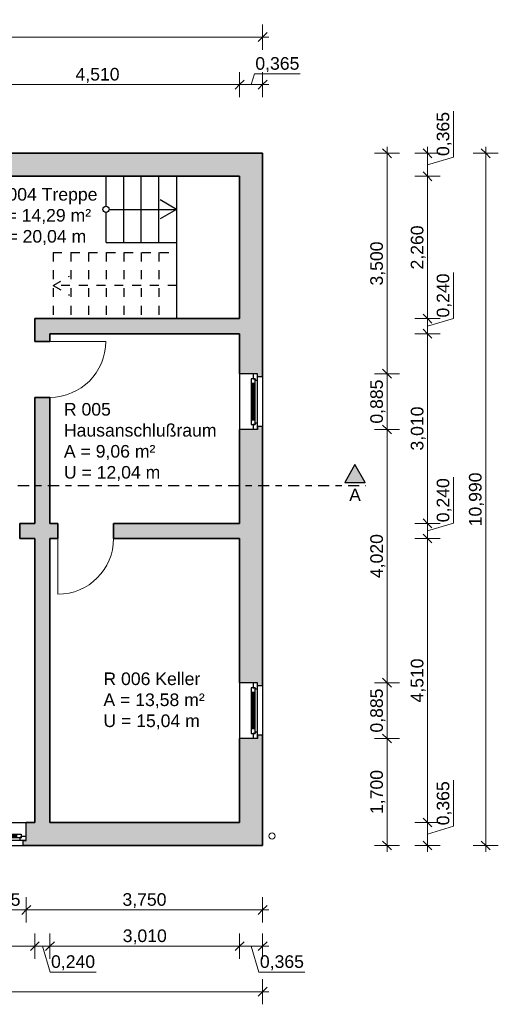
# Model space of a CAD drawing. Header units: millimetres. Extents: x 5 to 471, y 35 to 84.
# Tile 20 of 34: x 266 to 274, y 37 to 53. Entities that reach past the tile are written whole.
import ezdxf

# ---------------------------------------------------------------- set-up
doc = ezdxf.new("R2010")
doc.units = ezdxf.units.MM
doc.header["$MEASUREMENT"] = 0
for name, pattern in [('Strichlinie', [0.282222, 0.141111, -0.141111]), ('Strichpunktlinie', [0.335139, 0.176389, -0.088194, 0, -0.070556]), ('Wipeout_Contour', [1, 0, -1])]:
    doc.linetypes.add(name, pattern=pattern)
for name, color, linetype, lineweight in [('1 Wandschnitt', 250, 'Continuous', 35), ('2 Türen', 252, 'Continuous', 18), ('3 Raumstempel', 251, 'Continuous', 15), ('4 Schraffuren', 252, 'Continuous', 13), ('5 Bemassung', 250, 'Continuous', 15)]:
    doc.layers.add(name, color=color, linetype=linetype, lineweight=lineweight)
for name, color, linetype in [('A_1 Sanitär', 7, 'Continuous'), ('P_ZE_BILD', 7, 'Continuous'), ('R_NT_TREPPE', 7, 'Continuous'), ('R_TR_AUSSENWAND', 7, 'Continuous')]:
    doc.layers.add(name, color=color, linetype=linetype)
doc.styles.add('Cord 50', font='ARIAL.TTF', dxfattribs={"height": 0.2})
doc.styles.add('ERSTELLTER_STIL_1', font='ARIAL.TTF')
doc.styles.get("Standard").update_dxf_attribs({"font": 'txt', "bigfont": 'BIGFONT.SHX'})
doc.dimstyles.new('Cord 50', dxfattribs={"dimscale": 0, "dimtxt": 1, "dimasz": 0.005, "dimexe": 0.01, "dimexo": 0.03, "dimgap": 0.027, "dimtad": 1, "dimdec": 3, "dimzin": 0, "dimdsep": 46, "dimlunit": 6, "dimtxsty": 'Cord 50', "dimblk": 'MASSKETTE', "dimcen": 0.009, "dimse1": 1, "dimse2": 1, "dimclrd": 256, "dimclre": 256, "dimclrt": 256, "dimazin": 0, "dimtfac": 1, "dimtdec": 3, "dimtmove": 1, "dimatfit": 3, "dimldrblk": 'MASSKETTE', "dimfxl": 1, "dimtolj": 1, "dimtzin": 0, "dimlwd": -1, "dimlwe": -1, "dimarcsym": 0})

# ---------------------------------------------------------------- blocks, each defined once
blk = doc.blocks.new('1-Flügelfenster 14_7')
at = {"layer": 'R_TR_AUSSENWAND', "linetype": 'Continuous'}
for p, q in [((-0.3925, 0.08), (0.3925, 0.08)), ((-0.4425, -0.285), (0.4425, -0.285))]:
    blk.add_line(p, q, dxfattribs=at)
at = {"color": 254, "linetype": 'Wipeout_Contour', "lineweight": 0, "ltscale": 2.990836}
blk.add_wipeout([(-0.3425, 0), (-0.3425, -0.04), (0.3425, -0.04), (0.3425, 0)], dxfattribs=at).dxf.layer = 'R_TR_AUSSENWAND'
at = {"color": 254, "linetype": 'Wipeout_Contour', "lineweight": 0, "ltscale": 4.470569}
blk.add_wipeout([(-0.4425, -0.07), (-0.3625, -0.07), (-0.3625, -0.04), (-0.3425, -0.04), (-0.3425, 0), (-0.4425, 0)], dxfattribs=at).dxf.layer = 'R_TR_AUSSENWAND'
at = {"color": 254, "linetype": 'Wipeout_Contour', "lineweight": 0, "ltscale": 4.439402}
blk.add_wipeout([(0.4425, 0), (0.3425, 0), (0.3425, -0.04), (0.3625, -0.04), (0.3625, -0.07), (0.4425, -0.07)], dxfattribs=at).dxf.layer = 'R_TR_AUSSENWAND'
at = {"layer": 'R_TR_AUSSENWAND', "linetype": 'Continuous'}
for p, q in [((-0.4425, 0), (-0.4425, -0.07)), ((0.4425, 0), (0.4425, -0.07))]:
    blk.add_line(p, q, dxfattribs=at)
at = {"color": 254, "linetype": 'Wipeout_Contour', "lineweight": 0, "ltscale": 2.951685}
blk.add_wipeout([(-0.2925, -0.04), (-0.2925, -0.06), (0.2925, -0.06), (0.2925, -0.04)], dxfattribs=at).dxf.layer = 'R_TR_AUSSENWAND'
at = {"color": 254, "linetype": 'Wipeout_Contour', "lineweight": 0, "ltscale": 2.957543}
blk.add_wipeout([(-0.2925, -0.08), (-0.2925, -0.1), (0.2925, -0.1), (0.2925, -0.08)], dxfattribs=at).dxf.layer = 'R_TR_AUSSENWAND'
at = {"color": 254, "linetype": 'Wipeout_Contour', "lineweight": 0, "ltscale": 3.00026}
blk.add_wipeout([(-0.3625, -0.04), (-0.3625, -0.1), (-0.2925, -0.1), (-0.2925, -0.04)], dxfattribs=at).dxf.layer = 'R_TR_AUSSENWAND'
at = {"color": 254, "linetype": 'Wipeout_Contour', "lineweight": 0, "ltscale": 2.994327}
blk.add_wipeout([(0.2925, -0.04), (0.2925, -0.1), (0.3625, -0.1), (0.3625, -0.04)], dxfattribs=at).dxf.layer = 'R_TR_AUSSENWAND'
at = {"layer": 'R_TR_AUSSENWAND', "linetype": 'Continuous'}
for p, q in [((-0.3925, 0), (-0.4425, 0)), ((0.3925, 0), (0.4425, 0))]:
    blk.add_line(p, q, dxfattribs=at)
at = {"color": 254, "linetype": 'Wipeout_Contour', "lineweight": 0, "ltscale": 2.954189}
blk.add_wipeout([(-0.2925, -0.08), (0.2925, -0.08), (0.2925, -0.06), (-0.2925, -0.06)], dxfattribs=at).dxf.layer = 'R_TR_AUSSENWAND'
at = {"layer": 'R_TR_AUSSENWAND', "linetype": 'Continuous'}
for p, q in [((-0.3425, 0), (-0.4425, 0)), ((0.3425, 0), (-0.3425, 0)), ((-0.3425, -0.04), (-0.3425, 0)), ((0.4425, 0), (0.3425, 0)), ((0.3425, 0), (0.3425, -0.04)), ((-0.4425, -0.07), (-0.3625, -0.07)), ((-0.3625, -0.07), (-0.3625, -0.04)), ((-0.3625, -0.04), (-0.3425, -0.04)), ((-0.3625, -0.04), (-0.3625, -0.1)), ((-0.2925, -0.04), (-0.3625, -0.04)), ((-0.3625, -0.1), (-0.2925, -0.1)), ((0.2925, -0.04), (-0.2925, -0.04)), ((-0.2925, -0.1), (-0.2925, -0.04)), ((0.2925, -0.06), (-0.2925, -0.06)), ((-0.2925, -0.08), (0.2925, -0.08)), ((-0.2925, -0.1), (0.2925, -0.1)), ((0.2925, -0.04), (0.2925, -0.1)), ((0.3625, -0.04), (0.2925, -0.04)), ((0.2925, -0.1), (0.3625, -0.1)), ((0.3425, -0.04), (0.3625, -0.04)), ((0.3625, -0.04), (0.3625, -0.07)), ((0.3625, -0.1), (0.3625, -0.04)), ((0.3625, -0.07), (0.4425, -0.07))]:
    blk.add_line(p, q, dxfattribs=at)
blk = doc.blocks.new('1-Flügelfenster 14_8')
at = {"layer": 'R_TR_AUSSENWAND', "linetype": 'Continuous'}
for p, q in [((-0.3925, 0.08), (0.3925, 0.08)), ((-0.4425, -0.285), (0.4425, -0.285))]:
    blk.add_line(p, q, dxfattribs=at)
at = {"color": 254, "linetype": 'Wipeout_Contour', "lineweight": 0, "ltscale": 2.990836}
blk.add_wipeout([(-0.3425, 0), (-0.3425, -0.04), (0.3425, -0.04), (0.3425, 0)], dxfattribs=at).dxf.layer = 'R_TR_AUSSENWAND'
at = {"color": 254, "linetype": 'Wipeout_Contour', "lineweight": 0, "ltscale": 4.470569}
blk.add_wipeout([(-0.4425, -0.07), (-0.3625, -0.07), (-0.3625, -0.04), (-0.3425, -0.04), (-0.3425, 0), (-0.4425, 0)], dxfattribs=at).dxf.layer = 'R_TR_AUSSENWAND'
at = {"color": 254, "linetype": 'Wipeout_Contour', "lineweight": 0, "ltscale": 4.439402}
blk.add_wipeout([(0.4425, 0), (0.3425, 0), (0.3425, -0.04), (0.3625, -0.04), (0.3625, -0.07), (0.4425, -0.07)], dxfattribs=at).dxf.layer = 'R_TR_AUSSENWAND'
at = {"layer": 'R_TR_AUSSENWAND', "linetype": 'Continuous'}
for p, q in [((-0.4425, 0), (-0.4425, -0.07)), ((0.4425, 0), (0.4425, -0.07))]:
    blk.add_line(p, q, dxfattribs=at)
at = {"color": 254, "linetype": 'Wipeout_Contour', "lineweight": 0, "ltscale": 2.951685}
blk.add_wipeout([(-0.2925, -0.04), (-0.2925, -0.06), (0.2925, -0.06), (0.2925, -0.04)], dxfattribs=at).dxf.layer = 'R_TR_AUSSENWAND'
at = {"color": 254, "linetype": 'Wipeout_Contour', "lineweight": 0, "ltscale": 2.957543}
blk.add_wipeout([(-0.2925, -0.08), (-0.2925, -0.1), (0.2925, -0.1), (0.2925, -0.08)], dxfattribs=at).dxf.layer = 'R_TR_AUSSENWAND'
at = {"color": 254, "linetype": 'Wipeout_Contour', "lineweight": 0, "ltscale": 3.00026}
blk.add_wipeout([(-0.3625, -0.04), (-0.3625, -0.1), (-0.2925, -0.1), (-0.2925, -0.04)], dxfattribs=at).dxf.layer = 'R_TR_AUSSENWAND'
at = {"color": 254, "linetype": 'Wipeout_Contour', "lineweight": 0, "ltscale": 2.994327}
blk.add_wipeout([(0.2925, -0.04), (0.2925, -0.1), (0.3625, -0.1), (0.3625, -0.04)], dxfattribs=at).dxf.layer = 'R_TR_AUSSENWAND'
at = {"layer": 'R_TR_AUSSENWAND', "linetype": 'Continuous'}
for p, q in [((-0.3925, 0), (-0.4425, 0)), ((0.3925, 0), (0.4425, 0))]:
    blk.add_line(p, q, dxfattribs=at)
at = {"color": 254, "linetype": 'Wipeout_Contour', "lineweight": 0, "ltscale": 2.954189}
blk.add_wipeout([(-0.2925, -0.08), (0.2925, -0.08), (0.2925, -0.06), (-0.2925, -0.06)], dxfattribs=at).dxf.layer = 'R_TR_AUSSENWAND'
at = {"layer": 'R_TR_AUSSENWAND', "linetype": 'Continuous'}
for p, q in [((-0.3425, 0), (-0.4425, 0)), ((0.3425, 0), (-0.3425, 0)), ((-0.3425, -0.04), (-0.3425, 0)), ((0.4425, 0), (0.3425, 0)), ((0.3425, 0), (0.3425, -0.04)), ((-0.4425, -0.07), (-0.3625, -0.07)), ((-0.3625, -0.07), (-0.3625, -0.04)), ((-0.3625, -0.04), (-0.3425, -0.04)), ((-0.3625, -0.04), (-0.3625, -0.1)), ((-0.2925, -0.04), (-0.3625, -0.04)), ((-0.3625, -0.1), (-0.2925, -0.1)), ((0.2925, -0.04), (-0.2925, -0.04)), ((-0.2925, -0.1), (-0.2925, -0.04)), ((0.2925, -0.06), (-0.2925, -0.06)), ((-0.2925, -0.08), (0.2925, -0.08)), ((-0.2925, -0.1), (0.2925, -0.1)), ((0.2925, -0.04), (0.2925, -0.1)), ((0.3625, -0.04), (0.2925, -0.04)), ((0.2925, -0.1), (0.3625, -0.1)), ((0.3425, -0.04), (0.3625, -0.04)), ((0.3625, -0.04), (0.3625, -0.07)), ((0.3625, -0.1), (0.3625, -0.04)), ((0.3625, -0.07), (0.4425, -0.07))]:
    blk.add_line(p, q, dxfattribs=at)
blk = doc.blocks.new('MASSKETTE')
at = {"layer": '5 Bemassung'}
for p, q in [((0, -40), (0, 40)), ((0, 0), (-40, 0)), ((-14.1, -14.1), (0, 0)), ((0, 0), (14.1, 14.1)), ((0, 0), (20, 0)), ((0, 0), (0, 0))]:
    blk.add_line(p, q, dxfattribs=at)
blk = doc.blocks.new('*D569')
at = {"layer": '5 Bemassung'}
for p, q in [((269.986, 51.915), (269.935, 51.744)), ((270.715, 51.915), (269.986, 51.915)), ((270.112, 51.744), (269.757, 51.744))]:
    blk.add_line(p, q, dxfattribs=at)
at = {"layer": 'Defpoints', "color": 0}
for p in [(269.752, 51.744), (270.117, 50.654), (269.752, 50.289)]:
    blk.add_point(p, dxfattribs=at)
at = {"layer": '5 Bemassung', "xscale": 0.005000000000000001, "yscale": 0.005000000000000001, "zscale": 0.005000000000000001, "rotation": 180}
blk.add_blockref('MASSKETTE', (269.752, 51.744), dxfattribs=at)
at = {"layer": '5 Bemassung', "xscale": 0.005000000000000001, "yscale": 0.005000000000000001, "zscale": 0.005000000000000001}
blk.add_blockref('MASSKETTE', (270.117, 51.744), dxfattribs=at)
at = {"layer": '5 Bemassung', "insert": (270.351, 52.062), "char_height": 0.2, "attachment_point": 5, "style": 'Cord 50'}
blk.add_mtext('\\A1;0,365', dxfattribs=at)
blk = doc.blocks.new('*D570')
at = {"layer": '5 Bemassung'}
blk.add_line((269.747, 51.744), (265.247, 51.744), dxfattribs=at)
at = {"layer": 'Defpoints', "color": 0}
for p in [(265.242, 51.744), (265.242, 50.289), (269.752, 50.289)]:
    blk.add_point(p, dxfattribs=at)
at = {"layer": '5 Bemassung', "xscale": 0.005000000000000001, "yscale": 0.005000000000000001, "zscale": 0.005000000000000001, "rotation": 180}
blk.add_blockref('MASSKETTE', (265.242, 51.744), dxfattribs=at)
at = {"layer": '5 Bemassung', "xscale": 0.005000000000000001, "yscale": 0.005000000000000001, "zscale": 0.005000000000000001}
blk.add_blockref('MASSKETTE', (269.752, 51.744), dxfattribs=at)
at = {"layer": '5 Bemassung', "insert": (267.497, 51.891), "char_height": 0.2, "attachment_point": 5, "style": 'Cord 50'}
blk.add_mtext('\\A1;4,510', dxfattribs=at)
blk = doc.blocks.new('*D574')
at = {"layer": '5 Bemassung'}
blk.add_line((260.632, 52.499), (270.112, 52.499), dxfattribs=at)
at = {"layer": 'Defpoints', "color": 0}
for p in [(270.117, 52.499), (260.627, 50.654), (270.117, 50.654)]:
    blk.add_point(p, dxfattribs=at)
at = {"layer": '5 Bemassung', "xscale": 0.005000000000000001, "yscale": 0.005000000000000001, "zscale": 0.005000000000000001, "rotation": 180}
blk.add_blockref('MASSKETTE', (260.627, 52.499), dxfattribs=at)
at = {"layer": '5 Bemassung', "xscale": 0.005000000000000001, "yscale": 0.005000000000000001, "zscale": 0.005000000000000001}
blk.add_blockref('MASSKETTE', (270.117, 52.499), dxfattribs=at)
at = {"layer": '5 Bemassung', "insert": (265.372, 52.647), "char_height": 0.2, "attachment_point": 5, "style": 'Cord 50'}
blk.add_mtext('\\A1;9,490', dxfattribs=at)
blk = doc.blocks.new('*D575')
at = {"layer": '5 Bemassung'}
blk.add_line((272.091, 50.649), (272.091, 47.159), dxfattribs=at)
at = {"layer": 'Defpoints', "color": 0}
for p in [(270.117, 50.654), (269.752, 47.154), (272.091, 47.154)]:
    blk.add_point(p, dxfattribs=at)
at = {"layer": '5 Bemassung', "xscale": 0.005000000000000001, "yscale": 0.005000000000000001, "zscale": 0.005000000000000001}
for p, rotation in [((272.091, 50.654), 90), ((272.091, 47.154), 270)]:
    blk.add_blockref('MASSKETTE', p, dxfattribs=dict(at, rotation=rotation))
at = {"layer": '5 Bemassung', "insert": (271.944, 48.904), "char_height": 0.2, "attachment_point": 5, "rotation": 90, "style": 'Cord 50'}
blk.add_mtext('\\A1;3,500', dxfattribs=at)
blk = doc.blocks.new('*D576')
at = {"layer": '5 Bemassung'}
blk.add_line((272.091, 47.149), (272.091, 46.274), dxfattribs=at)
at = {"layer": 'Defpoints', "color": 0}
for p in [(269.752, 47.154), (269.752, 46.269), (272.091, 46.269)]:
    blk.add_point(p, dxfattribs=at)
at = {"layer": '5 Bemassung', "xscale": 0.005000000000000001, "yscale": 0.005000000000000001, "zscale": 0.005000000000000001}
for p, rotation in [((272.091, 47.154), 90), ((272.091, 46.269), 270)]:
    blk.add_blockref('MASSKETTE', p, dxfattribs=dict(at, rotation=rotation))
at = {"layer": '5 Bemassung', "insert": (271.944, 46.712), "char_height": 0.2, "attachment_point": 5, "rotation": 90, "style": 'Cord 50'}
blk.add_mtext('\\A1;0,885', dxfattribs=at)
blk = doc.blocks.new('*D577')
at = {"layer": '5 Bemassung'}
blk.add_line((272.091, 46.264), (272.091, 42.254), dxfattribs=at)
at = {"layer": 'Defpoints', "color": 0}
for p in [(269.752, 46.269), (269.752, 42.249), (272.091, 42.249)]:
    blk.add_point(p, dxfattribs=at)
at = {"layer": '5 Bemassung', "xscale": 0.005000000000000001, "yscale": 0.005000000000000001, "zscale": 0.005000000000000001}
for p, rotation in [((272.091, 46.269), 90), ((272.091, 42.249), 270)]:
    blk.add_blockref('MASSKETTE', p, dxfattribs=dict(at, rotation=rotation))
at = {"layer": '5 Bemassung', "insert": (271.944, 44.259), "char_height": 0.2, "attachment_point": 5, "rotation": 90, "style": 'Cord 50'}
blk.add_mtext('\\A1;4,020', dxfattribs=at)
blk = doc.blocks.new('*D578')
at = {"layer": '5 Bemassung'}
blk.add_line((272.091, 42.244), (272.091, 41.369), dxfattribs=at)
at = {"layer": 'Defpoints', "color": 0}
for p in [(269.752, 42.249), (269.752, 41.364), (272.091, 41.364)]:
    blk.add_point(p, dxfattribs=at)
at = {"layer": '5 Bemassung', "xscale": 0.005000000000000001, "yscale": 0.005000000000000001, "zscale": 0.005000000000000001}
for p, rotation in [((272.091, 42.249), 90), ((272.091, 41.364), 270)]:
    blk.add_blockref('MASSKETTE', p, dxfattribs=dict(at, rotation=rotation))
at = {"layer": '5 Bemassung', "insert": (271.944, 41.807), "char_height": 0.2, "attachment_point": 5, "rotation": 90, "style": 'Cord 50'}
blk.add_mtext('\\A1;0,885', dxfattribs=at)
blk = doc.blocks.new('*D579')
at = {"layer": '5 Bemassung'}
blk.add_line((272.091, 41.359), (272.091, 39.669), dxfattribs=at)
at = {"layer": 'Defpoints', "color": 0}
for p in [(269.752, 41.364), (270.117, 39.664), (272.091, 39.664)]:
    blk.add_point(p, dxfattribs=at)
at = {"layer": '5 Bemassung', "xscale": 0.005000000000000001, "yscale": 0.005000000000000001, "zscale": 0.005000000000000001}
for p, rotation in [((272.091, 41.364), 90), ((272.091, 39.664), 270)]:
    blk.add_blockref('MASSKETTE', p, dxfattribs=dict(at, rotation=rotation))
at = {"layer": '5 Bemassung', "insert": (271.944, 40.514), "char_height": 0.2, "attachment_point": 5, "rotation": 90, "style": 'Cord 50'}
blk.add_mtext('\\A1;1,700', dxfattribs=at)
blk = doc.blocks.new('*D580')
at = {"layer": '5 Bemassung'}
for p, q in [((273.145, 51.325), (273.145, 50.595)), ((272.734, 50.649), (272.734, 50.294)), ((273.145, 50.595), (272.734, 50.472))]:
    blk.add_line(p, q, dxfattribs=at)
at = {"layer": 'Defpoints', "color": 0}
for p in [(270.117, 50.654), (269.752, 50.289), (272.734, 50.289)]:
    blk.add_point(p, dxfattribs=at)
at = {"layer": '5 Bemassung', "xscale": 0.005000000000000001, "yscale": 0.005000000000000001, "zscale": 0.005000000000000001}
for p, rotation in [((272.734, 50.654), 90), ((272.734, 50.289), 270)]:
    blk.add_blockref('MASSKETTE', p, dxfattribs=dict(at, rotation=rotation))
at = {"layer": '5 Bemassung', "insert": (272.998, 50.96), "char_height": 0.2, "attachment_point": 5, "rotation": 90, "style": 'Cord 50'}
blk.add_mtext('\\A1;0,365', dxfattribs=at)
blk = doc.blocks.new('*D581')
at = {"layer": '5 Bemassung'}
blk.add_line((272.734, 50.284), (272.734, 48.034), dxfattribs=at)
at = {"layer": 'Defpoints', "color": 0}
for p in [(269.752, 50.289), (269.752, 48.029), (272.734, 48.029)]:
    blk.add_point(p, dxfattribs=at)
at = {"layer": '5 Bemassung', "xscale": 0.005000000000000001, "yscale": 0.005000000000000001, "zscale": 0.005000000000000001}
for p, rotation in [((272.734, 50.289), 90), ((272.734, 48.029), 270)]:
    blk.add_blockref('MASSKETTE', p, dxfattribs=dict(at, rotation=rotation))
at = {"layer": '5 Bemassung', "insert": (272.587, 49.159), "char_height": 0.2, "attachment_point": 5, "rotation": 90, "style": 'Cord 50'}
blk.add_mtext('\\A1;2,260', dxfattribs=at)
blk = doc.blocks.new('*D582')
at = {"layer": '5 Bemassung'}
for p, q in [((273.145, 48.76), (273.145, 48.032)), ((273.145, 48.032), (272.734, 47.909)), ((272.734, 48.024), (272.734, 47.794))]:
    blk.add_line(p, q, dxfattribs=at)
at = {"layer": 'Defpoints', "color": 0}
for p in [(269.752, 48.029), (269.752, 47.789), (272.734, 47.789)]:
    blk.add_point(p, dxfattribs=at)
at = {"layer": '5 Bemassung', "xscale": 0.005000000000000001, "yscale": 0.005000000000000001, "zscale": 0.005000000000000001}
for p, rotation in [((272.734, 48.029), 90), ((272.734, 47.789), 270)]:
    blk.add_blockref('MASSKETTE', p, dxfattribs=dict(at, rotation=rotation))
at = {"layer": '5 Bemassung', "insert": (272.998, 48.396), "char_height": 0.2, "attachment_point": 5, "rotation": 90, "style": 'Cord 50'}
blk.add_mtext('\\A1;0,240', dxfattribs=at)
blk = doc.blocks.new('*D583')
at = {"layer": '5 Bemassung'}
blk.add_line((272.734, 47.784), (272.734, 44.784), dxfattribs=at)
at = {"layer": 'Defpoints', "color": 0}
for p in [(269.752, 47.789), (269.752, 44.779), (272.734, 44.779)]:
    blk.add_point(p, dxfattribs=at)
at = {"layer": '5 Bemassung', "xscale": 0.005000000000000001, "yscale": 0.005000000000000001, "zscale": 0.005000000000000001}
for p, rotation in [((272.734, 47.789), 90), ((272.734, 44.779), 270)]:
    blk.add_blockref('MASSKETTE', p, dxfattribs=dict(at, rotation=rotation))
at = {"layer": '5 Bemassung', "insert": (272.587, 46.284), "char_height": 0.2, "attachment_point": 5, "rotation": 90, "style": 'Cord 50'}
blk.add_mtext('\\A1;3,010', dxfattribs=at)
blk = doc.blocks.new('*D584')
at = {"layer": '5 Bemassung'}
for p, q in [((273.145, 45.51), (273.145, 44.782)), ((273.145, 44.782), (272.734, 44.659)), ((272.734, 44.774), (272.734, 44.544))]:
    blk.add_line(p, q, dxfattribs=at)
at = {"layer": 'Defpoints', "color": 0}
for p in [(269.752, 44.779), (269.752, 44.539), (272.734, 44.539)]:
    blk.add_point(p, dxfattribs=at)
at = {"layer": '5 Bemassung', "xscale": 0.005000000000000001, "yscale": 0.005000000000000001, "zscale": 0.005000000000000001}
for p, rotation in [((272.734, 44.779), 90), ((272.734, 44.539), 270)]:
    blk.add_blockref('MASSKETTE', p, dxfattribs=dict(at, rotation=rotation))
at = {"layer": '5 Bemassung', "insert": (272.998, 45.146), "char_height": 0.2, "attachment_point": 5, "rotation": 90, "style": 'Cord 50'}
blk.add_mtext('\\A1;0,240', dxfattribs=at)
blk = doc.blocks.new('*D585')
at = {"layer": '5 Bemassung'}
blk.add_line((272.734, 44.534), (272.734, 40.034), dxfattribs=at)
at = {"layer": 'Defpoints', "color": 0}
for p in [(269.752, 44.539), (269.752, 40.029), (272.734, 40.029)]:
    blk.add_point(p, dxfattribs=at)
at = {"layer": '5 Bemassung', "xscale": 0.005000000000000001, "yscale": 0.005000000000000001, "zscale": 0.005000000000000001}
for p, rotation in [((272.734, 44.539), 90), ((272.734, 40.029), 270)]:
    blk.add_blockref('MASSKETTE', p, dxfattribs=dict(at, rotation=rotation))
at = {"layer": '5 Bemassung', "insert": (272.587, 42.284), "char_height": 0.2, "attachment_point": 5, "rotation": 90, "style": 'Cord 50'}
blk.add_mtext('\\A1;4,510', dxfattribs=at)
blk = doc.blocks.new('*D586')
at = {"layer": '5 Bemassung'}
for p, q in [((273.145, 40.7), (273.145, 39.97)), ((272.734, 40.024), (272.734, 39.669)), ((273.145, 39.97), (272.734, 39.847))]:
    blk.add_line(p, q, dxfattribs=at)
at = {"layer": 'Defpoints', "color": 0}
for p in [(269.752, 40.029), (270.117, 39.664), (272.734, 39.664)]:
    blk.add_point(p, dxfattribs=at)
at = {"layer": '5 Bemassung', "xscale": 0.005000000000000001, "yscale": 0.005000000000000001, "zscale": 0.005000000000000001}
for p, rotation in [((272.734, 40.029), 90), ((272.734, 39.664), 270)]:
    blk.add_blockref('MASSKETTE', p, dxfattribs=dict(at, rotation=rotation))
at = {"layer": '5 Bemassung', "insert": (272.998, 40.335), "char_height": 0.2, "attachment_point": 5, "rotation": 90, "style": 'Cord 50'}
blk.add_mtext('\\A1;0,365', dxfattribs=at)
blk = doc.blocks.new('*D587')
at = {"layer": '5 Bemassung'}
blk.add_line((273.657, 50.649), (273.657, 39.669), dxfattribs=at)
at = {"layer": 'Defpoints', "color": 0}
for p in [(270.117, 50.654), (270.117, 39.664), (273.657, 39.664)]:
    blk.add_point(p, dxfattribs=at)
at = {"layer": '5 Bemassung', "xscale": 0.005000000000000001, "yscale": 0.005000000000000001, "zscale": 0.005000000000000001}
for p, rotation in [((273.657, 50.654), 90), ((273.657, 39.664), 270)]:
    blk.add_blockref('MASSKETTE', p, dxfattribs=dict(at, rotation=rotation))
at = {"layer": '5 Bemassung', "insert": (273.51, 45.159), "char_height": 0.2, "attachment_point": 5, "rotation": 90, "style": 'Cord 50'}
blk.add_mtext('\\A1;10,990', dxfattribs=at)
blk = doc.blocks.new('*D588')
at = {"layer": '5 Bemassung'}
blk.add_line((270.112, 38.642), (266.372, 38.642), dxfattribs=at)
at = {"layer": 'Defpoints', "color": 0}
for p in [(266.367, 39.922), (270.117, 39.664), (266.367, 38.642)]:
    blk.add_point(p, dxfattribs=at)
at = {"layer": '5 Bemassung', "xscale": 0.005000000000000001, "yscale": 0.005000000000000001, "zscale": 0.005000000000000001, "rotation": 180}
blk.add_blockref('MASSKETTE', (266.367, 38.642), dxfattribs=at)
at = {"layer": '5 Bemassung', "xscale": 0.005000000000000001, "yscale": 0.005000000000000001, "zscale": 0.005000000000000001}
blk.add_blockref('MASSKETTE', (270.117, 38.642), dxfattribs=at)
at = {"layer": '5 Bemassung', "insert": (268.242, 38.789), "char_height": 0.2, "attachment_point": 5, "style": 'Cord 50'}
blk.add_mtext('\\A1;3,750', dxfattribs=at)
blk = doc.blocks.new('*D589')
at = {"layer": '5 Bemassung'}
blk.add_line((266.362, 38.642), (265.487, 38.642), dxfattribs=at)
at = {"layer": 'Defpoints', "color": 0}
for p in [(265.482, 39.922), (266.367, 39.922), (265.482, 38.642)]:
    blk.add_point(p, dxfattribs=at)
at = {"layer": '5 Bemassung', "xscale": 0.005000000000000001, "yscale": 0.005000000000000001, "zscale": 0.005000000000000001, "rotation": 180}
blk.add_blockref('MASSKETTE', (265.482, 38.642), dxfattribs=at)
at = {"layer": '5 Bemassung', "xscale": 0.005000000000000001, "yscale": 0.005000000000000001, "zscale": 0.005000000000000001}
blk.add_blockref('MASSKETTE', (266.367, 38.642), dxfattribs=at)
at = {"layer": '5 Bemassung', "insert": (265.925, 38.789), "char_height": 0.2, "attachment_point": 5, "style": 'Cord 50'}
blk.add_mtext('\\A1;0,885', dxfattribs=at)
blk = doc.blocks.new('*D592')
at = {"layer": '5 Bemassung'}
blk.add_line((260.997, 38.066), (266.497, 38.066), dxfattribs=at)
at = {"layer": 'Defpoints', "color": 0}
for p in [(260.992, 40.029), (266.502, 40.029), (266.502, 38.066)]:
    blk.add_point(p, dxfattribs=at)
at = {"layer": '5 Bemassung', "xscale": 0.005000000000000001, "yscale": 0.005000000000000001, "zscale": 0.005000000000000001, "rotation": 180}
blk.add_blockref('MASSKETTE', (260.992, 38.066), dxfattribs=at)
at = {"layer": '5 Bemassung', "xscale": 0.005000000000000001, "yscale": 0.005000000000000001, "zscale": 0.005000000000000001}
blk.add_blockref('MASSKETTE', (266.502, 38.066), dxfattribs=at)
at = {"layer": '5 Bemassung', "insert": (263.747, 38.213), "char_height": 0.2, "attachment_point": 5, "style": 'Cord 50'}
blk.add_mtext('\\A1;5,510', dxfattribs=at)
blk = doc.blocks.new('*D593')
at = {"layer": '5 Bemassung'}
for p, q in [((266.507, 38.066), (266.737, 38.066)), ((266.745, 37.656), (266.622, 38.066)), ((267.473, 37.656), (266.745, 37.656))]:
    blk.add_line(p, q, dxfattribs=at)
at = {"layer": 'Defpoints', "color": 0}
for p in [(266.502, 40.029), (266.742, 40.029), (266.742, 38.066)]:
    blk.add_point(p, dxfattribs=at)
at = {"layer": '5 Bemassung', "xscale": 0.005000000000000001, "yscale": 0.005000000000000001, "zscale": 0.005000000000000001, "rotation": 180}
blk.add_blockref('MASSKETTE', (266.502, 38.066), dxfattribs=at)
at = {"layer": '5 Bemassung', "xscale": 0.005000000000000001, "yscale": 0.005000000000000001, "zscale": 0.005000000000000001}
blk.add_blockref('MASSKETTE', (266.742, 38.066), dxfattribs=at)
at = {"layer": '5 Bemassung', "insert": (267.109, 37.803), "char_height": 0.2, "attachment_point": 5, "style": 'Cord 50'}
blk.add_mtext('\\A1;0,240', dxfattribs=at)
blk = doc.blocks.new('*D594')
at = {"layer": '5 Bemassung'}
blk.add_line((266.747, 38.066), (269.747, 38.066), dxfattribs=at)
at = {"layer": 'Defpoints', "color": 0}
for p in [(266.742, 40.029), (269.752, 40.029), (269.752, 38.066)]:
    blk.add_point(p, dxfattribs=at)
at = {"layer": '5 Bemassung', "xscale": 0.005000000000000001, "yscale": 0.005000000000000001, "zscale": 0.005000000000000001, "rotation": 180}
blk.add_blockref('MASSKETTE', (266.742, 38.066), dxfattribs=at)
at = {"layer": '5 Bemassung', "xscale": 0.005000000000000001, "yscale": 0.005000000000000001, "zscale": 0.005000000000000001}
blk.add_blockref('MASSKETTE', (269.752, 38.066), dxfattribs=at)
at = {"layer": '5 Bemassung', "insert": (268.247, 38.213), "char_height": 0.2, "attachment_point": 5, "style": 'Cord 50'}
blk.add_mtext('\\A1;3,010', dxfattribs=at)
blk = doc.blocks.new('*D595')
at = {"layer": '5 Bemassung'}
for p, q in [((269.757, 38.066), (270.112, 38.066)), ((270.058, 37.656), (269.935, 38.066)), ((270.788, 37.656), (270.058, 37.656))]:
    blk.add_line(p, q, dxfattribs=at)
at = {"layer": 'Defpoints', "color": 0}
for p in [(269.752, 40.029), (270.117, 39.664), (270.117, 38.066)]:
    blk.add_point(p, dxfattribs=at)
at = {"layer": '5 Bemassung', "xscale": 0.005000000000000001, "yscale": 0.005000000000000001, "zscale": 0.005000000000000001, "rotation": 180}
blk.add_blockref('MASSKETTE', (269.752, 38.066), dxfattribs=at)
at = {"layer": '5 Bemassung', "xscale": 0.005000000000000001, "yscale": 0.005000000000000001, "zscale": 0.005000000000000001}
blk.add_blockref('MASSKETTE', (270.117, 38.066), dxfattribs=at)
at = {"layer": '5 Bemassung', "insert": (270.423, 37.803), "char_height": 0.2, "attachment_point": 5, "style": 'Cord 50'}
blk.add_mtext('\\A1;0,365', dxfattribs=at)
blk = doc.blocks.new('*D596')
at = {"layer": '5 Bemassung'}
blk.add_line((260.632, 37.343), (270.112, 37.343), dxfattribs=at)
at = {"layer": 'Defpoints', "color": 0}
for p in [(260.627, 39.664), (270.117, 39.664), (270.117, 37.343)]:
    blk.add_point(p, dxfattribs=at)
at = {"layer": '5 Bemassung', "xscale": 0.005000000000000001, "yscale": 0.005000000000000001, "zscale": 0.005000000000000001, "rotation": 180}
blk.add_blockref('MASSKETTE', (260.627, 37.343), dxfattribs=at)
at = {"layer": '5 Bemassung', "xscale": 0.005000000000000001, "yscale": 0.005000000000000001, "zscale": 0.005000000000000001}
blk.add_blockref('MASSKETTE', (270.117, 37.343), dxfattribs=at)
at = {"layer": '5 Bemassung', "insert": (265.372, 37.49), "char_height": 0.2, "attachment_point": 5, "style": 'Cord 50'}
blk.add_mtext('\\A1;9,490', dxfattribs=at)

msp = doc.modelspace()

# ---------------------------------------------------------------- hatches: boundary and pattern name
at = {"layer": '4 Schraffuren'}
h = msp.add_hatch(color=256, dxfattribs=at)
h.paths.add_polyline_path([(266.26217, 44.77924), (266.26217, 44.53924), (266.50217, 44.53924), (266.50217, 40.02924), (266.36717, 40.02924), (266.36717, 40.02924), (266.36717, 39.81424), (266.36717, 39.74424), (266.31717, 39.74424), (266.31717, 39.66424), (266.31717, 39.66424), (270.11717, 39.66424), (270.11717, 41.41424), (270.11717, 41.41424), (270.03717, 41.41424), (270.03717, 41.36424), (269.96717, 41.36424), (269.75217, 41.36424), (269.75217, 41.36424), (269.75217, 40.02924), (266.74217, 40.02924), (266.74217, 44.53924), (266.86717, 44.53924), (266.86717, 44.77924), (266.74217, 44.77924), (266.74217, 45.37835), (266.50217, 45.37835), (266.50217, 44.77924)])
h.paths.add_polyline_path([(266.74217, 47.78924), (269.75217, 47.78924), (269.75217, 47.15424), (269.75217, 47.15424), (269.96717, 47.15424), (270.03717, 47.15424), (270.03717, 47.10424), (270.11717, 47.10424), (270.11717, 47.10424), (270.11717, 50.65424), (260.62717, 50.65424), (260.62717, 48.86424), (260.62717, 48.86424), (260.70717, 48.86424), (260.70717, 48.91424), (260.77717, 48.91424), (260.99217, 48.91424), (260.99217, 48.91424), (260.99217, 50.28924), (265.00217, 50.28924), (265.00217, 47.66424), (265.00217, 47.66424), (265.24217, 47.66424), (265.24217, 47.66424), (265.24217, 50.28924), (269.75217, 50.28924), (269.75217, 48.02924), (266.50217, 48.02924), (266.50217, 47.66424), (266.74217, 47.66424), (266.74217, 47.66424)])
h.paths.add_polyline_path([(266.50217, 46.77924), (266.50217, 45.37835), (266.74217, 45.37835), (266.74217, 46.77924), (266.74217, 46.77924)])
h = msp.add_hatch(color=256, dxfattribs=at)
h.paths.add_polyline_path([(270.03717, 46.26924), (269.96717, 46.26924), (269.75217, 46.26924), (269.75217, 46.26924), (269.75217, 45.73411), (270.11717, 45.73411), (270.11717, 46.31924), (270.11717, 46.31924), (270.03717, 46.31924)])
h.paths.add_polyline_path([(269.75217, 44.77924), (267.75217, 44.77924), (267.75217, 44.53924), (269.75217, 44.53924), (269.75217, 42.24924), (269.75217, 42.24924), (269.96717, 42.24924), (270.03717, 42.24924), (270.03717, 42.19924), (270.11717, 42.19924), (270.11717, 42.19924), (270.11717, 45.37835), (269.75217, 45.37835)])
h.paths.add_polyline_path([(269.75217, 45.37835), (270.11717, 45.37835), (270.11717, 45.73411), (269.75217, 45.73411)])
at = {"layer": 'P_ZE_BILD', "linetype": 'Continuous', "lineweight": 18}
msp.add_hatch(color=9, dxfattribs=at).paths.add_polyline_path([(271.4233, 45.42835), (271.74474, 45.42835), (271.58133, 45.71138)], flags=0)

# ---------------------------------------------------------------- linework, layer by layer
at = {"layer": '1 Wandschnitt', "linetype": 'Continuous'}
for p, q in [((270.11717, 50.65424), (260.62717, 50.65424)), ((270.11717, 47.10424), (270.11717, 50.65424)), ((265.24217, 50.28924), (269.75217, 50.28924)), ((269.75217, 50.28924), (269.75217, 48.02924)), ((266.50217, 48.02924), (266.50217, 47.66424)), ((269.75217, 48.02924), (266.50217, 48.02924)), ((266.74217, 47.66424), (266.74217, 47.78924)), ((266.74217, 47.78924), (269.75217, 47.78924)), ((269.75217, 47.78924), (269.75217, 47.15424)), ((266.74217, 47.66424), (266.50217, 47.66424)), ((266.74217, 46.77924), (266.50217, 46.77924)), ((266.50217, 46.77924), (266.50217, 44.77924)), ((266.74217, 44.77924), (266.74217, 46.77924)), ((270.11717, 42.19924), (270.11717, 46.31924)), ((269.75217, 46.26924), (269.75217, 44.77924)), ((266.26217, 44.53924), (266.26217, 44.77924)), ((266.50217, 44.77924), (266.26217, 44.77924)), ((266.86717, 44.77924), (266.74217, 44.77924)), ((266.86717, 44.53924), (266.86717, 44.77924)), ((267.75217, 44.53924), (267.75217, 44.77924)), ((269.75217, 44.77924), (267.75217, 44.77924)), ((266.26217, 44.53924), (266.50217, 44.53924)), ((266.50217, 44.53924), (266.50217, 40.02924)), ((266.74217, 40.02924), (266.74217, 44.53924)), ((266.74217, 44.53924), (266.86717, 44.53924)), ((267.75217, 44.53924), (269.75217, 44.53924)), ((269.75217, 44.53924), (269.75217, 42.24924)), ((269.75217, 41.36424), (269.75217, 40.02924)), ((270.11717, 39.66424), (270.11717, 41.41424)), ((266.50217, 40.02924), (266.36717, 40.02924)), ((269.75217, 40.02924), (266.74217, 40.02924)), ((266.31717, 39.66424), (270.11717, 39.66424))]:
    msp.add_line(p, q, dxfattribs=at)
at = {"layer": '2 Türen', "linetype": 'Continuous'}
for p, q in [((266.74217, 47.66424), (267.62717, 47.66424)), ((266.86717, 44.53924), (266.86717, 43.65424))]:
    msp.add_line(p, q, dxfattribs=at)
for centre in [(266.74217, 47.66424), (266.86717, 44.53924)]:
    msp.add_arc(centre, 0.885, 270, 0, dxfattribs=at)
at = {"layer": 'A_1 Sanitär', "color": 5, "linetype": 'Continuous', "lineweight": 13}
msp.add_circle((270.26717, 39.81424), 0.05, dxfattribs=at)
at = {"layer": 'P_ZE_BILD', "linetype": 'Continuous'}
for p, q in [((271.58133, 45.71138), (271.4233, 45.42835)), ((271.74474, 45.42835), (271.58133, 45.71138)), ((271.4233, 45.42835), (271.74474, 45.42835))]:
    msp.add_line(p, q, dxfattribs=at)
at = {"layer": 'P_ZE_BILD', "linetype": 'Strichpunktlinie'}
msp.add_line((259.56453, 45.37835), (271.7531, 45.37835), dxfattribs=at)
at = {"layer": 'P_ZE_BILD', "color": 255, "linetype": 'Continuous', "lineweight": 18, "flags": 128}
msp.add_lwpolyline([(271.4233, 45.42835), (271.74474, 45.42835), (271.58133, 45.71138)], close=True, dxfattribs=at)
at = {"layer": 'R_NT_TREPPE', "linetype": 'Continuous'}
for p, q in [((267.63217, 49.81424), (267.63217, 50.28924)), ((267.91217, 49.23924), (267.91217, 50.28924)), ((268.19217, 49.23924), (268.19217, 50.28924)), ((268.47217, 49.23924), (268.47217, 50.28924)), ((268.75217, 50.28924), (268.75217, 48.02924)), ((268.75217, 50.28924), (268.75217, 48.02924)), ((268.75217, 49.76424), (268.49217, 49.91436)), ((267.63217, 49.23924), (267.63217, 49.71424)), ((267.68217, 49.76424), (268.75217, 49.76424)), ((268.75217, 49.76424), (268.49217, 49.61413)), ((267.63217, 49.23924), (268.75217, 49.23924))]:
    msp.add_line(p, q, dxfattribs=at)
at = {"layer": 'R_NT_TREPPE', "linetype": 'Strichlinie'}
for p, q in [((266.79217, 49.07924), (268.75217, 49.07924)), ((266.79217, 49.07924), (266.79217, 48.02924)), ((267.07217, 49.07924), (267.07217, 48.02924)), ((267.35217, 49.07924), (267.35217, 48.02924)), ((267.63217, 49.07924), (267.63217, 48.02924)), ((267.91217, 49.07924), (267.91217, 48.02924)), ((268.19217, 49.07924), (268.19217, 48.02924)), ((268.47217, 49.07924), (268.47217, 48.02924)), ((266.79217, 48.55424), (267.05217, 48.70436)), ((268.75217, 48.55424), (266.79217, 48.55424)), ((266.79217, 48.55424), (267.05217, 48.40413))]:
    msp.add_line(p, q, dxfattribs=at)
at = {"layer": 'R_NT_TREPPE', "linetype": 'Continuous'}
msp.add_circle((267.63217, 49.76424), 0.05, dxfattribs=at)
at = {"layer": 'R_TR_AUSSENWAND', "linetype": 'Continuous'}
for p, q in [((269.96717, 47.15424), (269.75217, 47.15424)), ((270.03717, 47.15424), (269.96717, 47.15424)), ((270.03717, 47.10424), (270.03717, 47.15424)), ((270.11717, 47.10424), (270.03717, 47.10424)), ((270.11717, 46.31924), (270.03717, 46.31924)), ((270.03717, 46.31924), (270.03717, 46.26924)), ((269.96717, 46.26924), (269.75217, 46.26924)), ((270.03717, 46.26924), (269.96717, 46.26924)), ((269.96717, 42.24924), (269.75217, 42.24924)), ((270.03717, 42.24924), (269.96717, 42.24924)), ((270.03717, 42.19924), (270.03717, 42.24924)), ((270.11717, 42.19924), (270.03717, 42.19924)), ((269.96717, 41.36424), (269.75217, 41.36424)), ((270.03717, 41.36424), (269.96717, 41.36424)), ((270.11717, 41.41424), (270.03717, 41.41424)), ((270.03717, 41.41424), (270.03717, 41.36424)), ((266.36717, 39.81424), (266.36717, 40.02924)), ((266.31717, 39.66424), (266.31717, 39.74424)), ((266.31717, 39.74424), (266.36717, 39.74424)), ((266.36717, 39.74424), (266.36717, 39.81424))]:
    msp.add_line(p, q, dxfattribs=at)

# ---------------------------------------------------------------- texts
at = {"layer": '3 Raumstempel', "char_height": 0.2, "width": 3.3667603, "attachment_point": 1}
for s, insert in [('\\fArial|b0|i0;R 004 Treppe\\PA = 14,29 m²\\PU = 20,04 m', (265.78815, 50.10275)), ('\\fArial|b0|i0;R 005 \\PHausanschlußraum\\PA = 9,06 m²\\PU = 12,04 m', (266.96358, 46.68968)), ('\\fArial|b0|i0;R 006 Keller\\PA = 13,58 m²\\PU = 15,04 m', (267.59078, 42.41153))]:
    msp.add_mtext(s, dxfattribs=dict(at, insert=insert))
at = {"layer": 'P_ZE_BILD', "linetype": 'Continuous', "insert": (271.58329, 45.33133), "char_height": 0.2, "attachment_point": 2, "style": 'ERSTELLTER_STIL_1'}
msp.add_mtext('{A}', dxfattribs=at)

# ---------------------------------------------------------------- dimensions: what is measured, and where the dimension line sits
at = {"layer": '5 Bemassung'}
for base, p1, p2, picture, middle in [((270.11717, 52.49941), (260.62717, 50.65424), (270.11717, 50.65424), '*D574', (265.37217, 52.64651)), ((269.75217, 51.74409), (270.11717, 50.65424), (269.75217, 50.28924), '*D569', (270.01285, 52.06179)), ((265.24217, 51.74409), (269.75217, 50.28924), (265.24217, 50.28924), '*D570', (267.49717, 51.89119)), ((269.75217, 38.06633), (266.74217, 40.02924), (269.75217, 40.02924), '*D594', (268.24717, 38.21343)), ((270.11717, 38.06633), (269.75217, 40.02924), (270.11717, 39.66424), '*D595', (270.08491, 37.80263))]:
    dim = msp.add_linear_dim(base=base, p1=p1, p2=p2, dimstyle='Cord 50', override={"dimscale": 1}, dxfattribs=at)
    dim.commit()
    dim.dimension.update_dxf_attribs({"geometry": picture, "text_midpoint": middle})
for base, p1, p2, picture, middle in [((272.73415, 50.28924), (270.11717, 50.65424), (269.75217, 50.28924), '*D580', (272.99785, 50.62198)), ((272.73415, 48.02924), (269.75217, 50.28924), (269.75217, 48.02924), '*D581', (272.58705, 49.15924)), ((272.73415, 47.78924), (269.75217, 48.02924), (269.75217, 47.78924), '*D582', (272.99785, 48.05948)), ((272.73415, 44.53924), (269.75217, 44.77924), (269.75217, 44.53924), '*D584', (272.99785, 44.80948)), ((272.73415, 39.66424), (269.75217, 40.02924), (270.11717, 39.66424), '*D586', (272.99785, 39.99698))]:
    dim = msp.add_linear_dim(base=base, p1=p1, p2=p2, angle=90, dimstyle='Cord 50', override={"dimscale": 1}, dxfattribs=at)
    dim.commit()
    dim.dimension.update_dxf_attribs({"geometry": picture, "text_midpoint": middle})

# ---------------------------------------------------------------- next in the draw order: block references
at = {"layer": 'R_TR_AUSSENWAND', "linetype": 'Continuous', "rotation": 270}
for p in [(270.03717, 46.71174), (270.03717, 41.80674)]:
    msp.add_blockref('1-Flügelfenster 14_8', p, dxfattribs=at)
at = {"layer": 'R_TR_AUSSENWAND', "linetype": 'Continuous', "xscale": -1, "rotation": 180}
msp.add_blockref('1-Flügelfenster 14_7', (265.92467, 39.74424), dxfattribs=at)

# ---------------------------------------------------------------- next in the draw order: dimensions: what is measured, and where the dimension line sits
at = {"layer": '5 Bemassung'}
for base, p1, p2, picture, middle in [((272.09066, 47.15424), (270.11717, 50.65424), (269.75217, 47.15424), '*D575', (271.94356, 48.90424)), ((273.65695, 39.66424), (270.11717, 50.65424), (270.11717, 39.66424), '*D587', (273.50985, 45.15924)), ((272.73415, 44.77924), (269.75217, 47.78924), (269.75217, 44.77924), '*D583', (272.58705, 46.28424)), ((272.09066, 46.26924), (269.75217, 47.15424), (269.75217, 46.26924), '*D576', (271.94356, 46.71174)), ((272.09066, 42.24924), (269.75217, 46.26924), (269.75217, 42.24924), '*D577', (271.94356, 44.25924)), ((272.73415, 40.02924), (269.75217, 44.53924), (269.75217, 40.02924), '*D585', (272.58705, 42.28424)), ((272.09066, 41.36424), (269.75217, 42.24924), (269.75217, 41.36424), '*D578', (271.94356, 41.80674)), ((272.09066, 39.66424), (269.75217, 41.36424), (270.11717, 39.66424), '*D579', (271.94356, 40.51424))]:
    dim = msp.add_linear_dim(base=base, p1=p1, p2=p2, angle=90, dimstyle='Cord 50', override={"dimscale": 1}, dxfattribs=at)
    dim.commit()
    dim.dimension.update_dxf_attribs({"geometry": picture, "text_midpoint": middle})
for base, p1, p2, picture, middle in [((266.50217, 38.06633), (260.99217, 40.02924), (266.50217, 40.02924), '*D592', (263.74717, 38.21343)), ((266.74217, 38.06633), (266.50217, 40.02924), (266.74217, 40.02924), '*D593', (266.77241, 37.80263)), ((265.48217, 38.64235), (266.36717, 39.92174), (265.48217, 39.92174), '*D589', (265.92467, 38.78945)), ((266.36717, 38.64235), (270.11717, 39.66424), (266.36717, 39.92174), '*D588', (268.24217, 38.78945)), ((270.11717, 37.34337), (260.62717, 39.66424), (270.11717, 39.66424), '*D596', (265.37217, 37.49047))]:
    dim = msp.add_linear_dim(base=base, p1=p1, p2=p2, dimstyle='Cord 50', override={"dimscale": 1}, dxfattribs=at)
    dim.commit()
    dim.dimension.update_dxf_attribs({"geometry": picture, "text_midpoint": middle})

doc.saveas('drawing.dxf')
